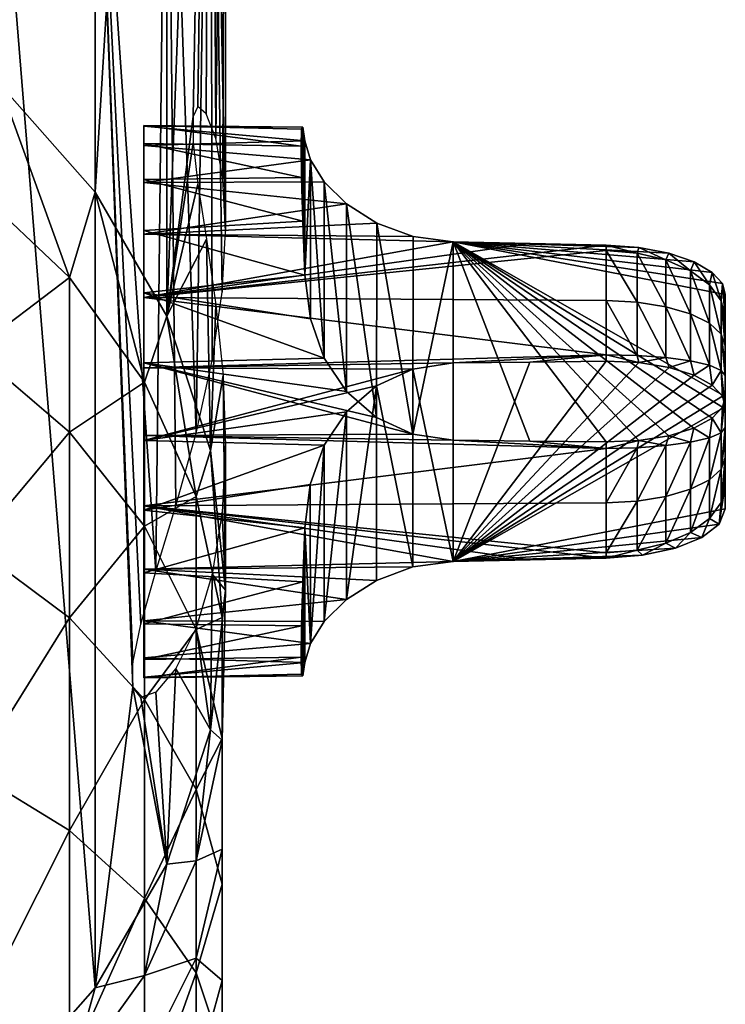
# Model space of a CAD drawing. Header units: millimetres. Extents: x -26 to 42, y -375 to 149.
# Tile 9 of 11: x 19 to 42, y 68 to 101. Entities that reach past the tile are written whole.
import ezdxf

# ---------------------------------------------------------------- set-up
doc = ezdxf.new("R2010")
doc.units = ezdxf.units.MM
doc.header["$LTSCALE"] = 13.670324
for name, color, linetype in [('11', 7, 'CONTINUOUS'), ('30', 7, 'CONTINUOUS'), ('31', 7, 'CONTINUOUS'), ('32', 7, 'CONTINUOUS'), ('33', 7, 'CONTINUOUS'), ('34', 7, 'CONTINUOUS'), ('35', 7, 'CONTINUOUS'), ('36', 7, 'CONTINUOUS'), ('37', 7, 'CONTINUOUS'), ('38', 7, 'CONTINUOUS'), ('39', 7, 'CONTINUOUS'), ('40', 7, 'CONTINUOUS'), ('41', 7, 'CONTINUOUS'), ('8', 7, 'CONTINUOUS')]:
    doc.layers.add(name, color=color, linetype=linetype)

msp = doc.modelspace()

# ---------------------------------------------------------------- linework, layer by layer
at = {"layer": '11', "linetype": 'CONTINUOUS'}
for points in [[(21.202, 137.489, 128.349), (18.031, 98.442, 21.388), (18.031, 141.072, 126.902), (21.202, 137.489, 128.349)], [(21.202, 94.859, 22.836), (18.031, 98.442, 21.388), (21.202, 137.489, 128.349), (21.202, 94.859, 22.836)], [(23.559, 133.401, 130.001), (21.202, 94.859, 22.836), (21.202, 137.489, 128.349), (23.559, 133.401, 130.001)], [(23.559, 90.771, 24.487), (21.202, 94.859, 22.836), (23.559, 133.401, 130.001), (23.559, 90.771, 24.487)], [(25.01, 128.966, 131.793), (23.559, 90.771, 24.487), (23.559, 133.401, 130.001), (25.01, 128.966, 131.793)], [(23.559, 90.771, 24.487), (25.01, 128.966, 131.793), (24.43, 97.356, 47.322), (23.559, 90.771, 24.487)], [(24.43, 97.356, 47.322), (25.01, 128.966, 131.793), (24.589, 97.691, 49.627), (24.43, 97.356, 47.322)], [(24.589, 97.691, 49.627), (25.01, 128.966, 131.793), (24.867, 97.451, 51.996), (24.589, 97.691, 49.627)], [(24.867, 97.451, 51.996), (25.01, 128.966, 131.793), (25.178, 96.631, 54.258), (24.867, 97.451, 51.996)], [(25.01, 128.966, 131.793), (25.5, 124.354, 133.656), (25.178, 96.631, 54.258), (25.01, 128.966, 131.793)], [(25.5, 124.354, 133.656), (25.01, 119.741, 135.52), (25.5, 93.577, 57.793), (25.5, 124.354, 133.656)], [(25.178, 96.631, 54.258), (25.5, 124.354, 133.656), (25.416, 95.301, 56.229), (25.178, 96.631, 54.258)], [(25.416, 95.301, 56.229), (25.5, 124.354, 133.656), (25.5, 93.577, 57.793), (25.416, 95.301, 56.229)], [(25.01, 119.741, 135.52), (23.559, 115.306, 137.312), (24.53, 86.904, 59.565), (25.01, 119.741, 135.52)], [(25.059, 89.305, 59.509), (25.01, 119.741, 135.52), (24.53, 86.904, 59.565), (25.059, 89.305, 59.509)], [(25.5, 93.577, 57.793), (25.01, 119.741, 135.52), (25.387, 91.561, 58.897), (25.5, 93.577, 57.793)], [(25.387, 91.561, 58.897), (25.01, 119.741, 135.52), (25.059, 89.305, 59.509), (25.387, 91.561, 58.897)], [(23.559, 115.306, 137.312), (21.202, 111.218, 138.963), (23.204, 82.337, 57.894), (23.559, 115.306, 137.312)], [(23.865, 84.506, 59.015), (23.559, 115.306, 137.312), (23.204, 82.337, 57.894), (23.865, 84.506, 59.015)], [(24.53, 86.904, 59.565), (23.559, 115.306, 137.312), (23.865, 84.506, 59.015), (24.53, 86.904, 59.565)], [(18.031, 107.635, 140.411), (21.202, 68.588, 33.45), (21.202, 111.218, 138.963), (18.031, 107.635, 140.411)], [(21.202, 111.218, 138.963), (21.202, 68.588, 33.45), (22.439, 78.515, 52.541), (21.202, 111.218, 138.963)], [(23.204, 82.337, 57.894), (21.202, 111.218, 138.963), (22.701, 80.593, 56.353), (23.204, 82.337, 57.894)], [(22.701, 80.593, 56.353), (21.202, 111.218, 138.963), (22.439, 79.324, 54.544), (22.701, 80.593, 56.353)], [(22.439, 79.324, 54.544), (21.202, 111.218, 138.963), (22.439, 78.515, 52.541), (22.439, 79.324, 54.544)], [(18.031, 65.005, 34.897), (21.202, 68.588, 33.45), (18.031, 107.635, 140.411), (18.031, 65.005, 34.897)], [(24.431, 96.492, 45.19), (23.559, 90.771, 24.487), (24.43, 97.356, 47.322), (24.431, 96.492, 45.19)], [(24.591, 95.127, 43.303), (23.559, 90.771, 24.487), (24.431, 96.492, 45.19), (24.591, 95.127, 43.303)], [(24.87, 93.305, 41.769), (23.559, 90.771, 24.487), (24.591, 95.127, 43.303), (24.87, 93.305, 41.769)], [(25.01, 86.336, 26.279), (23.559, 90.771, 24.487), (24.87, 93.305, 41.769), (25.01, 86.336, 26.279)], [(25.181, 91.14, 40.716), (25.01, 86.336, 26.279), (24.87, 93.305, 41.769), (25.181, 91.14, 40.716)], [(25.418, 88.813, 40.228), (25.01, 86.336, 26.279), (25.181, 91.14, 40.716), (25.418, 88.813, 40.228)], [(25.5, 81.723, 28.143), (25.01, 86.336, 26.279), (25.418, 88.813, 40.228), (25.5, 81.723, 28.143)], [(25.5, 86.489, 40.307), (25.5, 81.723, 28.143), (25.418, 88.813, 40.228), (25.5, 86.489, 40.307)], [(25.387, 84.294, 40.909), (25.5, 81.723, 28.143), (25.5, 86.489, 40.307), (25.387, 84.294, 40.909)], [(25.5, 81.723, 28.143), (25.387, 84.294, 40.909), (25.06, 82.247, 42.036), (25.5, 81.723, 28.143)], [(24.53, 80.48, 43.664), (25.01, 77.111, 30.006), (25.06, 82.247, 42.036), (24.53, 80.48, 43.664)], [(25.01, 77.111, 30.006), (25.5, 81.723, 28.143), (25.06, 82.247, 42.036), (25.01, 77.111, 30.006)], [(23.865, 79.137, 45.724), (25.01, 77.111, 30.006), (24.53, 80.48, 43.664), (23.865, 79.137, 45.724)], [(23.204, 78.356, 48.036), (23.559, 72.675, 31.798), (23.865, 79.137, 45.724), (23.204, 78.356, 48.036)], [(23.559, 72.675, 31.798), (25.01, 77.111, 30.006), (23.865, 79.137, 45.724), (23.559, 72.675, 31.798)], [(21.202, 68.588, 33.45), (23.559, 72.675, 31.798), (22.439, 78.515, 52.541), (21.202, 68.588, 33.45)], [(22.439, 78.515, 52.541), (23.559, 72.675, 31.798), (22.701, 78.171, 50.359), (22.439, 78.515, 52.541)], [(22.701, 78.171, 50.359), (23.559, 72.675, 31.798), (23.204, 78.356, 48.036), (22.701, 78.171, 50.359)]]:
    msp.add_3dface(points, dxfattribs=at)
at = {"layer": '30', "linetype": 'CONTINUOUS'}
for points in [[(28.013, 96.942, 48.559), (28, 96.379, 46.489), (22.8, 97.063, 48.777), (28.013, 96.942, 48.559)], [(22.8, 97.063, 48.777), (28, 96.379, 46.489), (22.8, 96.463, 46.455), (22.8, 97.063, 48.777)], [(28.052, 97.004, 50.703), (28.013, 96.942, 48.559), (22.8, 97.063, 48.777), (28.052, 97.004, 50.703)], [(22.8, 97.042, 51.175), (28.052, 97.004, 50.703), (22.8, 97.063, 48.777), (22.8, 97.042, 51.175)], [(28.115, 96.559, 52.811), (28.052, 97.004, 50.703), (22.8, 97.042, 51.175), (28.115, 96.559, 52.811)], [(22.8, 96.401, 53.485), (28.115, 96.559, 52.811), (22.8, 97.042, 51.175), (22.8, 96.401, 53.485)], [(28.304, 95.925, 54.243), (28.115, 96.559, 52.811), (22.8, 96.401, 53.485), (28.304, 95.925, 54.243)], [(22.8, 95.184, 55.551), (28.304, 95.925, 54.243), (22.8, 96.401, 53.485), (22.8, 95.184, 55.551)], [(28.761, 95.205, 55.354), (28.304, 95.925, 54.243), (22.8, 95.184, 55.551), (28.761, 95.205, 55.354)], [(29.495, 94.478, 56.187), (28.761, 95.205, 55.354), (22.8, 95.184, 55.551), (29.495, 94.478, 56.187)], [(22.8, 93.474, 57.232), (29.495, 94.478, 56.187), (22.8, 95.184, 55.551), (22.8, 93.474, 57.232)], [(30.491, 93.843, 56.764), (29.495, 94.478, 56.187), (22.8, 93.474, 57.232), (30.491, 93.843, 56.764)], [(31.696, 93.399, 57.096), (30.491, 93.843, 56.764), (22.8, 93.474, 57.232), (31.696, 93.399, 57.096)], [(33.021, 93.221, 57.197), (31.696, 93.399, 57.096), (22.8, 93.474, 57.232), (33.021, 93.221, 57.197)], [(22.8, 91.387, 58.413), (33.021, 93.221, 57.197), (22.8, 93.474, 57.232), (22.8, 91.387, 58.413)], [(35.555, 93.167, 57.182), (33.021, 93.221, 57.197), (22.8, 91.387, 58.413), (35.555, 93.167, 57.182)], [(38.07, 93.114, 57.166), (35.555, 93.167, 57.182), (22.8, 91.387, 58.413), (38.07, 93.114, 57.166)], [(38.07, 92.935, 57.29), (38.07, 93.114, 57.166), (22.8, 91.387, 58.413), (38.07, 92.935, 57.29)], [(38.07, 91.288, 58.166), (38.07, 92.935, 57.29), (22.8, 91.387, 58.413), (38.07, 91.288, 58.166)], [(38.07, 89.495, 58.68), (38.07, 91.288, 58.166), (22.8, 91.387, 58.413), (38.07, 89.495, 58.68)], [(22.8, 89.064, 59.014), (38.07, 89.495, 58.68), (22.8, 91.387, 58.413), (22.8, 89.064, 59.014)], [(33.021, 89.222, 58.813), (38.07, 89.495, 58.68), (22.8, 89.064, 59.014), (33.021, 89.222, 58.813)], [(33.021, 89.222, 58.813), (35.548, 89.25, 58.764), (38.07, 89.495, 58.68), (33.021, 89.222, 58.813)], [(38.07, 89.278, 58.716), (38.07, 89.495, 58.68), (35.548, 89.25, 58.764), (38.07, 89.278, 58.716)], [(31.69, 89.022, 58.864), (33.021, 89.222, 58.813), (22.8, 89.064, 59.014), (31.69, 89.022, 58.864)], [(22.8, 86.666, 58.993), (31.69, 89.022, 58.864), (22.8, 89.064, 59.014), (22.8, 86.666, 58.993)], [(30.484, 88.469, 58.934), (31.69, 89.022, 58.864), (22.8, 86.666, 58.993), (30.484, 88.469, 58.934)], [(29.491, 87.611, 58.96), (30.484, 88.469, 58.934), (22.8, 86.666, 58.993), (29.491, 87.611, 58.96)], [(28.756, 86.505, 58.863), (29.491, 87.611, 58.96), (22.8, 86.666, 58.993), (28.756, 86.505, 58.863)], [(22.8, 84.356, 58.352), (28.756, 86.505, 58.863), (22.8, 86.666, 58.993), (22.8, 84.356, 58.352)], [(28.3, 85.205, 58.561), (28.756, 86.505, 58.863), (22.8, 84.356, 58.352), (28.3, 85.205, 58.561)], [(28.115, 83.774, 57.977), (28.3, 85.205, 58.561), (22.8, 84.356, 58.352), (28.115, 83.774, 57.977)], [(22.8, 82.29, 57.135), (28.115, 83.774, 57.977), (22.8, 84.356, 58.352), (22.8, 82.29, 57.135)], [(28.052, 81.99, 56.769), (28.115, 83.774, 57.977), (22.8, 82.29, 57.135), (28.052, 81.99, 56.769)], [(22.8, 80.609, 55.425), (28.052, 81.99, 56.769), (22.8, 82.29, 57.135), (22.8, 80.609, 55.425)], [(28.013, 80.545, 55.184), (28.052, 81.99, 56.769), (22.8, 80.609, 55.425), (28.013, 80.545, 55.184)], [(22.8, 79.428, 53.337), (28.013, 80.545, 55.184), (22.8, 80.609, 55.425), (22.8, 79.428, 53.337)], [(28, 79.512, 53.303), (28.013, 80.545, 55.184), (22.8, 79.428, 53.337), (28, 79.512, 53.303)]]:
    msp.add_3dface(points, dxfattribs=at)
at = {"layer": '31', "linetype": 'CONTINUOUS'}
for points in [[(42, 90.695, 53.976), (42, 87.775, 54.813), (42, 91.484, 53.315), (42, 90.695, 53.976)], [(42, 91.484, 53.315), (42, 87.775, 54.813), (42, 84.407, 46.477), (42, 91.484, 53.315)], [(42, 88.115, 44.978), (42, 91.484, 53.315), (42, 84.407, 46.477), (42, 88.115, 44.978)], [(42, 88.805, 54.741), (42, 87.775, 54.813), (42, 90.695, 53.976), (42, 88.805, 54.741)], [(42, 90.41, 54.155), (42, 88.805, 54.741), (42, 90.695, 53.976), (42, 90.41, 54.155)], [(42, 89.79, 54.457), (42, 88.805, 54.741), (42, 90.41, 54.155), (42, 89.79, 54.457)], [(42, 89.14, 54.669), (42, 88.805, 54.741), (42, 89.79, 54.457), (42, 89.14, 54.669)], [(42, 87.086, 45.051), (42, 88.115, 44.978), (42, 85.195, 45.815), (42, 87.086, 45.051)], [(42, 85.195, 45.815), (42, 88.115, 44.978), (42, 84.407, 46.477), (42, 85.195, 45.815)], [(42, 86.751, 45.123), (42, 87.086, 45.051), (42, 86.101, 45.335), (42, 86.751, 45.123)], [(42, 86.101, 45.335), (42, 87.086, 45.051), (42, 85.48, 45.637), (42, 86.101, 45.335)], [(42, 85.48, 45.637), (42, 87.086, 45.051), (42, 85.195, 45.815), (42, 85.48, 45.637)]]:
    msp.add_3dface(points, dxfattribs=at)
at = {"layer": '32', "linetype": 'CONTINUOUS'}
for points in [[(22.8, 96.463, 46.455), (28, 96.379, 46.489), (28.013, 95.346, 44.608), (22.8, 96.463, 46.455)], [(22.8, 96.463, 46.455), (28.013, 95.346, 44.608), (22.8, 95.282, 44.367), (22.8, 96.463, 46.455)], [(28.013, 95.346, 44.608), (28.052, 93.901, 43.022), (22.8, 95.282, 44.367), (28.013, 95.346, 44.608)], [(22.8, 95.282, 44.367), (28.052, 93.901, 43.022), (22.8, 93.601, 42.657), (22.8, 95.282, 44.367)], [(28.052, 93.901, 43.022), (28.115, 92.116, 41.815), (22.8, 93.601, 42.657), (28.052, 93.901, 43.022)], [(22.8, 93.601, 42.657), (28.115, 92.116, 41.815), (22.8, 91.535, 41.44), (22.8, 93.601, 42.657)], [(28.115, 92.116, 41.815), (28.302, 90.678, 41.229), (22.8, 91.535, 41.44), (28.115, 92.116, 41.815)], [(28.302, 90.678, 41.229), (28.757, 89.385, 40.929), (22.8, 91.535, 41.44), (28.302, 90.678, 41.229)], [(22.8, 91.535, 41.44), (28.757, 89.385, 40.929), (22.8, 89.224, 40.799), (22.8, 91.535, 41.44)], [(28.757, 89.385, 40.929), (29.492, 88.277, 40.833), (22.8, 89.224, 40.799), (28.757, 89.385, 40.929)], [(30.489, 87.418, 40.857), (31.69, 86.869, 40.927), (22.8, 89.224, 40.799), (30.489, 87.418, 40.857)], [(22.8, 89.224, 40.799), (31.69, 86.869, 40.927), (22.8, 86.826, 40.778), (22.8, 89.224, 40.799)], [(29.492, 88.277, 40.833), (30.489, 87.418, 40.857), (22.8, 89.224, 40.799), (29.492, 88.277, 40.833)], [(31.69, 86.869, 40.927), (33.021, 86.669, 40.979), (22.8, 86.826, 40.778), (31.69, 86.869, 40.927)], [(22.8, 86.826, 40.778), (33.021, 86.669, 40.979), (38.07, 86.395, 41.112), (22.8, 86.826, 40.778)], [(22.8, 84.504, 41.378), (22.8, 86.826, 40.778), (38.07, 86.395, 41.112), (22.8, 84.504, 41.378)], [(33.021, 86.669, 40.979), (35.548, 86.641, 41.027), (38.07, 86.395, 41.112), (33.021, 86.669, 40.979)], [(38.07, 86.613, 41.076), (38.07, 86.395, 41.112), (35.548, 86.641, 41.027), (38.07, 86.613, 41.076)], [(38.07, 84.602, 41.626), (22.8, 84.504, 41.378), (38.07, 86.395, 41.112), (38.07, 84.602, 41.626)], [(38.07, 82.955, 42.502), (22.8, 84.504, 41.378), (38.07, 84.602, 41.626), (38.07, 82.955, 42.502)], [(22.8, 82.416, 42.56), (22.8, 84.504, 41.378), (33.021, 82.669, 42.595), (22.8, 82.416, 42.56)], [(33.021, 82.669, 42.595), (22.8, 84.504, 41.378), (35.555, 82.723, 42.61), (33.021, 82.669, 42.595)], [(35.555, 82.723, 42.61), (22.8, 84.504, 41.378), (38.07, 82.777, 42.626), (35.555, 82.723, 42.61)], [(38.07, 82.777, 42.626), (22.8, 84.504, 41.378), (38.07, 82.955, 42.502), (38.07, 82.777, 42.626)], [(31.69, 82.49, 42.697), (22.8, 82.416, 42.56), (33.021, 82.669, 42.595), (31.69, 82.49, 42.697)], [(30.485, 82.044, 43.03), (22.8, 82.416, 42.56), (31.69, 82.49, 42.697), (30.485, 82.044, 43.03)], [(22.8, 80.706, 44.24), (22.8, 82.416, 42.56), (29.496, 81.413, 43.604), (22.8, 80.706, 44.24)], [(29.496, 81.413, 43.604), (22.8, 82.416, 42.56), (30.485, 82.044, 43.03), (29.496, 81.413, 43.604)], [(28.762, 80.688, 44.437), (22.8, 80.706, 44.24), (29.496, 81.413, 43.604), (28.762, 80.688, 44.437)], [(22.8, 79.489, 46.307), (22.8, 80.706, 44.24), (28.302, 79.961, 45.556), (22.8, 79.489, 46.307)], [(28.302, 79.961, 45.556), (22.8, 80.706, 44.24), (28.762, 80.688, 44.437), (28.302, 79.961, 45.556)], [(28.115, 79.332, 46.98), (22.8, 79.489, 46.307), (28.302, 79.961, 45.556), (28.115, 79.332, 46.98)], [(28, 79.512, 53.303), (22.8, 79.428, 53.337), (22.8, 78.827, 51.015), (28, 79.512, 53.303)], [(28, 79.512, 53.303), (22.8, 78.827, 51.015), (28.013, 78.949, 51.233), (28, 79.512, 53.303)], [(22.8, 78.848, 48.617), (22.8, 79.489, 46.307), (28.115, 79.332, 46.98), (22.8, 78.848, 48.617)], [(28.052, 78.886, 49.089), (22.8, 78.848, 48.617), (28.115, 79.332, 46.98), (28.052, 78.886, 49.089)], [(28.013, 78.949, 51.233), (22.8, 78.827, 51.015), (28.052, 78.886, 49.089), (28.013, 78.949, 51.233)], [(22.8, 78.827, 51.015), (22.8, 78.848, 48.617), (28.052, 78.886, 49.089), (22.8, 78.827, 51.015)]]:
    msp.add_3dface(points, dxfattribs=at)
at = {"layer": '33', "linetype": 'CONTINUOUS'}
for points in [[(28, 96.379, 46.489), (28.013, 96.942, 48.559), (28.115, 92.116, 41.815), (28, 96.379, 46.489)], [(28.013, 96.942, 48.559), (28.052, 97.004, 50.703), (28.115, 92.116, 41.815), (28.013, 96.942, 48.559)], [(28.052, 97.004, 50.703), (28.115, 96.559, 52.811), (28.115, 92.116, 41.815), (28.052, 97.004, 50.703)], [(28, 96.379, 46.489), (28.115, 92.116, 41.815), (28.013, 95.346, 44.608), (28, 96.379, 46.489)], [(28.115, 92.116, 41.815), (28.052, 93.901, 43.022), (28.013, 95.346, 44.608), (28.115, 92.116, 41.815)]]:
    msp.add_3dface(points, dxfattribs=at)
at = {"layer": '34', "linetype": 'CONTINUOUS'}
for points in [[(28.115, 96.559, 52.811), (28.304, 95.925, 54.243), (28.115, 92.116, 41.815), (28.115, 96.559, 52.811)], [(28.304, 95.925, 54.243), (28.302, 90.678, 41.229), (28.115, 92.116, 41.815), (28.304, 95.925, 54.243)], [(28.304, 95.925, 54.243), (28.757, 89.385, 40.929), (28.302, 90.678, 41.229), (28.304, 95.925, 54.243)], [(28.304, 95.925, 54.243), (28.761, 95.205, 55.354), (28.757, 89.385, 40.929), (28.304, 95.925, 54.243)], [(28.761, 95.205, 55.354), (29.492, 88.277, 40.833), (28.757, 89.385, 40.929), (28.761, 95.205, 55.354)], [(28.761, 95.205, 55.354), (29.495, 94.478, 56.187), (29.492, 88.277, 40.833), (28.761, 95.205, 55.354)], [(29.495, 94.478, 56.187), (30.489, 87.418, 40.857), (29.492, 88.277, 40.833), (29.495, 94.478, 56.187)], [(29.495, 94.478, 56.187), (30.491, 93.843, 56.764), (30.489, 87.418, 40.857), (29.495, 94.478, 56.187)], [(30.491, 93.843, 56.764), (31.69, 86.869, 40.927), (30.489, 87.418, 40.857), (30.491, 93.843, 56.764)], [(30.491, 93.843, 56.764), (31.696, 93.399, 57.096), (31.69, 86.869, 40.927), (30.491, 93.843, 56.764)], [(31.696, 93.399, 57.096), (33.021, 93.221, 57.197), (31.69, 86.869, 40.927), (31.696, 93.399, 57.096)], [(33.021, 93.221, 57.197), (33.021, 86.669, 40.979), (31.69, 86.869, 40.927), (33.021, 93.221, 57.197)]]:
    msp.add_3dface(points, dxfattribs=at)
at = {"layer": '35', "linetype": 'CONTINUOUS'}
for points in [[(33.021, 93.221, 57.197), (35.555, 93.167, 57.182), (39.142, 93.034, 57.019), (33.021, 93.221, 57.197)], [(33.021, 93.221, 57.197), (42, 91.484, 53.315), (42, 88.115, 44.978), (33.021, 93.221, 57.197)], [(42, 91.484, 53.315), (33.021, 93.221, 57.197), (41.904, 91.842, 54.198), (42, 91.484, 53.315)], [(33.021, 93.221, 57.197), (42, 88.115, 44.978), (41.903, 87.759, 44.091), (33.021, 93.221, 57.197)], [(33.021, 93.221, 57.197), (38.07, 86.613, 41.076), (35.548, 86.641, 41.027), (33.021, 93.221, 57.197)], [(38.07, 86.613, 41.076), (33.021, 93.221, 57.197), (39.142, 86.658, 41.237), (38.07, 86.613, 41.076)], [(33.021, 93.221, 57.197), (35.548, 86.641, 41.027), (33.021, 86.669, 40.979), (33.021, 93.221, 57.197)], [(39.142, 86.658, 41.237), (33.021, 93.221, 57.197), (40.134, 86.815, 41.672), (39.142, 86.658, 41.237)], [(40.134, 86.815, 41.672), (33.021, 93.221, 57.197), (40.966, 87.071, 42.346), (40.134, 86.815, 41.672)], [(40.966, 87.071, 42.346), (33.021, 93.221, 57.197), (41.565, 87.399, 43.184), (40.966, 87.071, 42.346)], [(41.565, 87.399, 43.184), (33.021, 93.221, 57.197), (41.903, 87.759, 44.091), (41.565, 87.399, 43.184)], [(41.904, 91.842, 54.198), (33.021, 93.221, 57.197), (41.566, 92.213, 55.1), (41.904, 91.842, 54.198)], [(41.566, 92.213, 55.1), (33.021, 93.221, 57.197), (40.97, 92.56, 55.93), (41.566, 92.213, 55.1)], [(40.97, 92.56, 55.93), (33.021, 93.221, 57.197), (40.139, 92.844, 56.594), (40.97, 92.56, 55.93)], [(40.139, 92.844, 56.594), (33.021, 93.221, 57.197), (39.142, 93.034, 57.019), (40.139, 92.844, 56.594)], [(38.07, 93.114, 57.166), (39.142, 93.034, 57.019), (35.555, 93.167, 57.182), (38.07, 93.114, 57.166)]]:
    msp.add_3dface(points, dxfattribs=at)
at = {"layer": '36', "linetype": 'CONTINUOUS'}
for points in [[(38.07, 89.278, 58.716), (35.548, 89.25, 58.764), (33.021, 82.669, 42.595), (38.07, 89.278, 58.716)], [(38.07, 89.278, 58.716), (33.021, 82.669, 42.595), (39.144, 89.233, 58.555), (38.07, 89.278, 58.716)], [(35.548, 89.25, 58.764), (33.021, 89.222, 58.813), (33.021, 82.669, 42.595), (35.548, 89.25, 58.764)], [(39.144, 89.233, 58.555), (33.021, 82.669, 42.595), (40.142, 89.074, 58.115), (39.144, 89.233, 58.555)], [(40.142, 89.074, 58.115), (33.021, 82.669, 42.595), (40.973, 88.816, 57.439), (40.142, 89.074, 58.115)], [(40.973, 88.816, 57.439), (33.021, 82.669, 42.595), (41.568, 88.489, 56.601), (40.973, 88.816, 57.439)], [(41.568, 88.489, 56.601), (33.021, 82.669, 42.595), (41.904, 88.13, 55.696), (41.568, 88.489, 56.601)], [(33.021, 82.669, 42.595), (42, 87.775, 54.813), (41.904, 88.13, 55.696), (33.021, 82.669, 42.595)], [(42, 84.407, 46.477), (42, 87.775, 54.813), (33.021, 82.669, 42.595), (42, 84.407, 46.477)], [(42, 84.407, 46.477), (33.021, 82.669, 42.595), (41.797, 83.898, 45.227), (42, 84.407, 46.477)], [(41.797, 83.898, 45.227), (33.021, 82.669, 42.595), (41.228, 83.457, 44.161), (41.797, 83.898, 45.227)], [(41.228, 83.457, 44.161), (33.021, 82.669, 42.595), (40.359, 83.107, 43.336), (41.228, 83.457, 44.161)], [(40.359, 83.107, 43.336), (33.021, 82.669, 42.595), (39.271, 82.874, 42.81), (40.359, 83.107, 43.336)], [(33.021, 82.669, 42.595), (35.555, 82.723, 42.61), (39.271, 82.874, 42.81), (33.021, 82.669, 42.595)], [(38.07, 82.777, 42.626), (39.271, 82.874, 42.81), (35.555, 82.723, 42.61), (38.07, 82.777, 42.626)]]:
    msp.add_3dface(points, dxfattribs=at)
at = {"layer": '37', "linetype": 'CONTINUOUS'}
for points in [[(33.021, 89.222, 58.813), (31.69, 89.022, 58.864), (33.021, 82.669, 42.595), (33.021, 89.222, 58.813)], [(31.69, 89.022, 58.864), (30.484, 88.469, 58.934), (31.69, 82.49, 42.697), (31.69, 89.022, 58.864)], [(31.69, 89.022, 58.864), (31.69, 82.49, 42.697), (33.021, 82.669, 42.595), (31.69, 89.022, 58.864)], [(30.484, 88.469, 58.934), (29.491, 87.611, 58.96), (29.496, 81.413, 43.604), (30.484, 88.469, 58.934)], [(30.484, 88.469, 58.934), (29.496, 81.413, 43.604), (30.485, 82.044, 43.03), (30.484, 88.469, 58.934)], [(30.484, 88.469, 58.934), (30.485, 82.044, 43.03), (31.69, 82.49, 42.697), (30.484, 88.469, 58.934)], [(29.491, 87.611, 58.96), (28.756, 86.505, 58.863), (28.762, 80.688, 44.437), (29.491, 87.611, 58.96)], [(29.491, 87.611, 58.96), (28.762, 80.688, 44.437), (29.496, 81.413, 43.604), (29.491, 87.611, 58.96)], [(28.756, 86.505, 58.863), (28.3, 85.205, 58.561), (28.302, 79.961, 45.556), (28.756, 86.505, 58.863)], [(28.756, 86.505, 58.863), (28.302, 79.961, 45.556), (28.762, 80.688, 44.437), (28.756, 86.505, 58.863)], [(28.3, 85.205, 58.561), (28.115, 83.774, 57.977), (28.302, 79.961, 45.556), (28.3, 85.205, 58.561)], [(28.115, 83.774, 57.977), (28.115, 79.332, 46.98), (28.302, 79.961, 45.556), (28.115, 83.774, 57.977)]]:
    msp.add_3dface(points, dxfattribs=at)
at = {"layer": '38', "linetype": 'CONTINUOUS'}
for points in [[(28.115, 83.774, 57.977), (28.013, 80.545, 55.184), (28, 79.512, 53.303), (28.115, 83.774, 57.977)], [(28.115, 83.774, 57.977), (28, 79.512, 53.303), (28.013, 78.949, 51.233), (28.115, 83.774, 57.977)], [(28.115, 83.774, 57.977), (28.052, 81.99, 56.769), (28.013, 80.545, 55.184), (28.115, 83.774, 57.977)], [(28.115, 83.774, 57.977), (28.013, 78.949, 51.233), (28.052, 78.886, 49.089), (28.115, 83.774, 57.977)], [(28.115, 83.774, 57.977), (28.052, 78.886, 49.089), (28.115, 79.332, 46.98), (28.115, 83.774, 57.977)]]:
    msp.add_3dface(points, dxfattribs=at)
at = {"layer": '39', "linetype": 'CONTINUOUS'}
for points in [[(38.07, 93.114, 57.166), (38.07, 92.935, 57.29), (39.091, 92.851, 57.164), (38.07, 93.114, 57.166)], [(39.142, 93.034, 57.019), (38.07, 93.114, 57.166), (39.091, 92.851, 57.164), (39.142, 93.034, 57.019)], [(39.142, 93.034, 57.019), (39.091, 92.851, 57.164), (40.04, 92.623, 56.826), (39.142, 93.034, 57.019)], [(40.139, 92.844, 56.594), (39.142, 93.034, 57.019), (40.04, 92.623, 56.826), (40.139, 92.844, 56.594)], [(38.07, 92.935, 57.29), (38.07, 91.288, 58.166), (39.091, 91.232, 58.025), (38.07, 92.935, 57.29)], [(38.07, 92.935, 57.29), (39.091, 91.232, 58.025), (39.091, 92.851, 57.164), (38.07, 92.935, 57.29)], [(39.091, 91.232, 58.025), (40.04, 91.079, 57.648), (39.091, 92.851, 57.164), (39.091, 91.232, 58.025)], [(39.091, 92.851, 57.164), (40.04, 91.079, 57.648), (40.04, 92.623, 56.826), (39.091, 92.851, 57.164)], [(40.139, 92.844, 56.594), (40.04, 92.623, 56.826), (40.853, 92.266, 56.298), (40.139, 92.844, 56.594)], [(40.97, 92.56, 55.93), (40.139, 92.844, 56.594), (40.853, 92.266, 56.298), (40.97, 92.56, 55.93)], [(40.04, 91.079, 57.648), (40.853, 90.84, 57.057), (40.04, 92.623, 56.826), (40.04, 91.079, 57.648)], [(40.04, 92.623, 56.826), (40.853, 90.84, 57.057), (40.853, 92.266, 56.298), (40.04, 92.623, 56.826)], [(40.97, 92.56, 55.93), (40.853, 92.266, 56.298), (41.476, 91.805, 55.616), (40.97, 92.56, 55.93)], [(41.566, 92.213, 55.1), (40.97, 92.56, 55.93), (41.476, 91.805, 55.616), (41.566, 92.213, 55.1)], [(40.853, 90.84, 57.057), (41.476, 90.531, 56.293), (40.853, 92.266, 56.298), (40.853, 90.84, 57.057)], [(40.853, 92.266, 56.298), (41.476, 90.531, 56.293), (41.476, 91.805, 55.616), (40.853, 92.266, 56.298)], [(41.566, 92.213, 55.1), (41.476, 91.805, 55.616), (41.867, 91.271, 54.823), (41.566, 92.213, 55.1)], [(41.904, 91.842, 54.198), (41.566, 92.213, 55.1), (41.867, 91.271, 54.823), (41.904, 91.842, 54.198)], [(41.476, 90.531, 56.293), (41.867, 90.173, 55.407), (41.476, 91.805, 55.616), (41.476, 90.531, 56.293)], [(41.476, 91.805, 55.616), (41.867, 90.173, 55.407), (41.867, 91.271, 54.823), (41.476, 91.805, 55.616)], [(42, 90.695, 53.976), (41.904, 91.842, 54.198), (41.867, 91.271, 54.823), (42, 90.695, 53.976)], [(42, 90.695, 53.976), (42, 91.484, 53.315), (41.904, 91.842, 54.198), (42, 90.695, 53.976)], [(38.07, 91.288, 58.166), (38.07, 89.495, 58.68), (39.091, 89.469, 58.531), (38.07, 91.288, 58.166)], [(38.07, 91.288, 58.166), (39.091, 89.469, 58.531), (39.091, 91.232, 58.025), (38.07, 91.288, 58.166)], [(39.091, 89.469, 58.531), (40.04, 89.398, 58.13), (39.091, 91.232, 58.025), (39.091, 89.469, 58.531)], [(39.091, 91.232, 58.025), (40.04, 89.398, 58.13), (40.04, 91.079, 57.648), (39.091, 91.232, 58.025)], [(40.04, 89.398, 58.13), (40.853, 89.288, 57.503), (40.04, 91.079, 57.648), (40.04, 89.398, 58.13)], [(40.04, 91.079, 57.648), (40.853, 89.288, 57.503), (40.853, 90.84, 57.057), (40.04, 91.079, 57.648)], [(42, 89.79, 54.457), (42, 90.41, 54.155), (41.867, 91.271, 54.823), (42, 89.79, 54.457)], [(41.867, 90.173, 55.407), (42, 89.79, 54.457), (41.867, 91.271, 54.823), (41.867, 90.173, 55.407)], [(42, 90.41, 54.155), (42, 90.695, 53.976), (41.867, 91.271, 54.823), (42, 90.41, 54.155)], [(40.853, 89.288, 57.503), (41.476, 89.144, 56.691), (40.853, 90.84, 57.057), (40.853, 89.288, 57.503)], [(40.853, 90.84, 57.057), (41.476, 89.144, 56.691), (41.476, 90.531, 56.293), (40.853, 90.84, 57.057)], [(41.476, 89.144, 56.691), (41.867, 88.978, 55.75), (41.476, 90.531, 56.293), (41.476, 89.144, 56.691)], [(41.476, 90.531, 56.293), (41.867, 88.978, 55.75), (41.867, 90.173, 55.407), (41.476, 90.531, 56.293)], [(42, 88.805, 54.741), (42, 89.14, 54.669), (41.867, 90.173, 55.407), (42, 88.805, 54.741)], [(41.867, 88.978, 55.75), (42, 88.805, 54.741), (41.867, 90.173, 55.407), (41.867, 88.978, 55.75)], [(42, 89.14, 54.669), (42, 89.79, 54.457), (41.867, 90.173, 55.407), (42, 89.14, 54.669)], [(38.07, 89.495, 58.68), (38.07, 89.278, 58.716), (39.144, 89.233, 58.555), (38.07, 89.495, 58.68)], [(38.07, 89.495, 58.68), (39.144, 89.233, 58.555), (39.091, 89.469, 58.531), (38.07, 89.495, 58.68)], [(39.091, 89.469, 58.531), (39.144, 89.233, 58.555), (40.04, 89.398, 58.13), (39.091, 89.469, 58.531)], [(39.144, 89.233, 58.555), (40.142, 89.074, 58.115), (40.04, 89.398, 58.13), (39.144, 89.233, 58.555)], [(40.04, 89.398, 58.13), (40.142, 89.074, 58.115), (40.853, 89.288, 57.503), (40.04, 89.398, 58.13)], [(40.142, 89.074, 58.115), (40.973, 88.816, 57.439), (40.853, 89.288, 57.503), (40.142, 89.074, 58.115)], [(40.853, 89.288, 57.503), (40.973, 88.816, 57.439), (41.476, 89.144, 56.691), (40.853, 89.288, 57.503)], [(40.973, 88.816, 57.439), (41.568, 88.489, 56.601), (41.476, 89.144, 56.691), (40.973, 88.816, 57.439)], [(41.476, 89.144, 56.691), (41.568, 88.489, 56.601), (41.867, 88.978, 55.75), (41.476, 89.144, 56.691)], [(41.568, 88.489, 56.601), (41.904, 88.13, 55.696), (41.867, 88.978, 55.75), (41.568, 88.489, 56.601)], [(42, 87.775, 54.813), (42, 88.805, 54.741), (41.867, 88.978, 55.75), (42, 87.775, 54.813)], [(41.904, 88.13, 55.696), (42, 87.775, 54.813), (41.867, 88.978, 55.75), (41.904, 88.13, 55.696)]]:
    msp.add_3dface(points, dxfattribs=at)
at = {"layer": '40', "linetype": 'CONTINUOUS'}
for points in [[(42, 88.115, 44.978), (42, 87.086, 45.051), (41.867, 86.912, 44.042), (42, 88.115, 44.978)], [(41.903, 87.759, 44.091), (42, 88.115, 44.978), (41.867, 86.912, 44.042), (41.903, 87.759, 44.091)], [(41.565, 87.399, 43.184), (41.903, 87.759, 44.091), (41.867, 86.912, 44.042), (41.565, 87.399, 43.184)], [(40.966, 87.071, 42.346), (41.565, 87.399, 43.184), (41.476, 86.746, 43.101), (40.966, 87.071, 42.346)], [(41.565, 87.399, 43.184), (41.867, 86.912, 44.042), (41.476, 86.746, 43.101), (41.565, 87.399, 43.184)], [(39.142, 86.658, 41.237), (40.134, 86.815, 41.672), (40.04, 86.492, 41.662), (39.142, 86.658, 41.237)], [(40.134, 86.815, 41.672), (40.853, 86.603, 42.289), (40.04, 86.492, 41.662), (40.134, 86.815, 41.672)], [(40.134, 86.815, 41.672), (40.966, 87.071, 42.346), (40.853, 86.603, 42.289), (40.134, 86.815, 41.672)], [(40.966, 87.071, 42.346), (41.476, 86.746, 43.101), (40.853, 86.603, 42.289), (40.966, 87.071, 42.346)], [(41.867, 85.717, 44.385), (41.476, 85.359, 43.499), (41.867, 86.912, 44.042), (41.867, 85.717, 44.385)], [(41.867, 86.912, 44.042), (41.476, 85.359, 43.499), (41.476, 86.746, 43.101), (41.867, 86.912, 44.042)], [(42, 87.086, 45.051), (42, 86.751, 45.123), (41.867, 85.717, 44.385), (42, 87.086, 45.051)], [(42, 87.086, 45.051), (41.867, 85.717, 44.385), (41.867, 86.912, 44.042), (42, 87.086, 45.051)], [(38.07, 86.395, 41.112), (38.07, 86.613, 41.076), (39.142, 86.658, 41.237), (38.07, 86.395, 41.112)], [(38.07, 86.395, 41.112), (39.142, 86.658, 41.237), (39.091, 86.421, 41.261), (38.07, 86.395, 41.112)], [(39.142, 86.658, 41.237), (40.04, 86.492, 41.662), (39.091, 86.421, 41.261), (39.142, 86.658, 41.237)], [(40.04, 84.811, 42.144), (39.091, 84.659, 41.766), (40.04, 86.492, 41.662), (40.04, 84.811, 42.144)], [(40.04, 86.492, 41.662), (39.091, 84.659, 41.766), (39.091, 86.421, 41.261), (40.04, 86.492, 41.662)], [(40.853, 85.05, 42.735), (40.04, 84.811, 42.144), (40.853, 86.603, 42.289), (40.853, 85.05, 42.735)], [(40.853, 86.603, 42.289), (40.04, 84.811, 42.144), (40.04, 86.492, 41.662), (40.853, 86.603, 42.289)], [(41.476, 85.359, 43.499), (40.853, 85.05, 42.735), (41.476, 86.746, 43.101), (41.476, 85.359, 43.499)], [(41.476, 86.746, 43.101), (40.853, 85.05, 42.735), (40.853, 86.603, 42.289), (41.476, 86.746, 43.101)], [(42, 86.751, 45.123), (42, 86.101, 45.335), (41.867, 85.717, 44.385), (42, 86.751, 45.123)], [(38.07, 84.602, 41.626), (38.07, 86.395, 41.112), (39.091, 86.421, 41.261), (38.07, 84.602, 41.626)], [(39.091, 84.659, 41.766), (38.07, 84.602, 41.626), (39.091, 86.421, 41.261), (39.091, 84.659, 41.766)], [(42, 86.101, 45.335), (42, 85.48, 45.637), (41.867, 84.62, 44.969), (42, 86.101, 45.335)], [(42, 86.101, 45.335), (41.867, 84.62, 44.969), (41.867, 85.717, 44.385), (42, 86.101, 45.335)], [(41.867, 84.62, 44.969), (41.476, 84.085, 44.176), (41.867, 85.717, 44.385), (41.867, 84.62, 44.969)], [(41.867, 85.717, 44.385), (41.476, 84.085, 44.176), (41.476, 85.359, 43.499), (41.867, 85.717, 44.385)], [(41.476, 84.085, 44.176), (40.853, 83.624, 43.493), (41.476, 85.359, 43.499), (41.476, 84.085, 44.176)], [(41.476, 85.359, 43.499), (40.853, 83.624, 43.493), (40.853, 85.05, 42.735), (41.476, 85.359, 43.499)], [(42, 85.195, 45.815), (42, 84.407, 46.477), (41.797, 83.898, 45.227), (42, 85.195, 45.815)], [(42, 85.195, 45.815), (41.797, 83.898, 45.227), (41.867, 84.62, 44.969), (42, 85.195, 45.815)], [(42, 85.48, 45.637), (42, 85.195, 45.815), (41.867, 84.62, 44.969), (42, 85.48, 45.637)], [(40.853, 83.624, 43.493), (40.04, 83.268, 42.965), (40.853, 85.05, 42.735), (40.853, 83.624, 43.493)], [(40.853, 85.05, 42.735), (40.04, 83.268, 42.965), (40.04, 84.811, 42.144), (40.853, 85.05, 42.735)], [(38.07, 82.955, 42.502), (38.07, 84.602, 41.626), (39.091, 84.659, 41.766), (38.07, 82.955, 42.502)], [(39.091, 83.04, 42.628), (38.07, 82.955, 42.502), (39.091, 84.659, 41.766), (39.091, 83.04, 42.628)], [(40.04, 83.268, 42.965), (39.091, 83.04, 42.628), (40.04, 84.811, 42.144), (40.04, 83.268, 42.965)], [(40.04, 84.811, 42.144), (39.091, 83.04, 42.628), (39.091, 84.659, 41.766), (40.04, 84.811, 42.144)], [(41.867, 84.62, 44.969), (41.797, 83.898, 45.227), (41.476, 84.085, 44.176), (41.867, 84.62, 44.969)], [(41.476, 84.085, 44.176), (41.228, 83.457, 44.161), (40.853, 83.624, 43.493), (41.476, 84.085, 44.176)], [(41.797, 83.898, 45.227), (41.228, 83.457, 44.161), (41.476, 84.085, 44.176), (41.797, 83.898, 45.227)], [(40.853, 83.624, 43.493), (40.359, 83.107, 43.336), (40.04, 83.268, 42.965), (40.853, 83.624, 43.493)], [(41.228, 83.457, 44.161), (40.359, 83.107, 43.336), (40.853, 83.624, 43.493), (41.228, 83.457, 44.161)], [(40.04, 83.268, 42.965), (39.271, 82.874, 42.81), (39.091, 83.04, 42.628), (40.04, 83.268, 42.965)], [(40.359, 83.107, 43.336), (39.271, 82.874, 42.81), (40.04, 83.268, 42.965), (40.359, 83.107, 43.336)], [(38.07, 82.777, 42.626), (38.07, 82.955, 42.502), (39.091, 83.04, 42.628), (38.07, 82.777, 42.626)], [(39.271, 82.874, 42.81), (38.07, 82.777, 42.626), (39.091, 83.04, 42.628), (39.271, 82.874, 42.81)]]:
    msp.add_3dface(points, dxfattribs=at)
at = {"layer": '41', "linetype": 'CONTINUOUS'}
for points in [[(22.8, 97.042, 51.175), (22.8, 97.063, 48.777), (22.8, 96.69, 51.125), (22.8, 97.042, 51.175)], [(22.8, 97.063, 48.777), (22.8, 96.463, 46.455), (22.8, 96.711, 48.82), (22.8, 97.063, 48.777)], [(22.8, 96.69, 51.125), (22.8, 97.063, 48.777), (22.8, 96.711, 48.82), (22.8, 96.69, 51.125)], [(22.8, 96.401, 53.485), (22.8, 97.042, 51.175), (22.8, 96.074, 53.347), (22.8, 96.401, 53.485)], [(22.8, 96.074, 53.347), (22.8, 97.042, 51.175), (22.8, 96.69, 51.125), (22.8, 96.074, 53.347)], [(22.8, 96.711, 48.82), (22.8, 96.463, 46.455), (22.8, 96.133, 46.588), (22.8, 96.711, 48.82)], [(22.8, 96.463, 46.455), (22.8, 95.282, 44.367), (22.8, 96.133, 46.588), (22.8, 96.463, 46.455)], [(22.8, 95.184, 55.551), (22.8, 96.401, 53.485), (22.8, 94.904, 55.333), (22.8, 95.184, 55.551)], [(22.8, 94.904, 55.333), (22.8, 96.401, 53.485), (22.8, 96.074, 53.347), (22.8, 94.904, 55.333)], [(22.8, 96.133, 46.588), (22.8, 95.282, 44.367), (22.8, 94.998, 44.581), (22.8, 96.133, 46.588)], [(22.8, 95.282, 44.367), (22.8, 93.601, 42.657), (22.8, 93.383, 42.937), (22.8, 95.282, 44.367)], [(22.8, 94.998, 44.581), (22.8, 95.282, 44.367), (22.8, 93.383, 42.937), (22.8, 94.998, 44.581)], [(22.8, 93.474, 57.232), (22.8, 95.184, 55.551), (22.8, 93.26, 56.948), (22.8, 93.474, 57.232)], [(22.8, 93.26, 56.948), (22.8, 95.184, 55.551), (22.8, 94.904, 55.333), (22.8, 93.26, 56.948)], [(22.8, 93.601, 42.657), (22.8, 91.535, 41.44), (22.8, 91.396, 41.767), (22.8, 93.601, 42.657)], [(22.8, 93.383, 42.937), (22.8, 93.601, 42.657), (22.8, 91.396, 41.767), (22.8, 93.383, 42.937)], [(22.8, 89.064, 59.014), (22.8, 91.387, 58.413), (22.8, 93.474, 57.232), (22.8, 89.064, 59.014)], [(22.8, 89.064, 59.014), (22.8, 93.474, 57.232), (22.8, 91.253, 58.084), (22.8, 89.064, 59.014)], [(22.8, 91.253, 58.084), (22.8, 93.474, 57.232), (22.8, 93.26, 56.948), (22.8, 91.253, 58.084)], [(22.8, 91.535, 41.44), (22.8, 89.224, 40.799), (22.8, 89.174, 41.151), (22.8, 91.535, 41.44)], [(22.8, 91.396, 41.767), (22.8, 91.535, 41.44), (22.8, 89.174, 41.151), (22.8, 91.396, 41.767)], [(22.8, 89.021, 58.661), (22.8, 89.064, 59.014), (22.8, 91.253, 58.084), (22.8, 89.021, 58.661)], [(22.8, 89.224, 40.799), (22.8, 86.826, 40.778), (22.8, 86.869, 41.131), (22.8, 89.224, 40.799)], [(22.8, 89.174, 41.151), (22.8, 89.224, 40.799), (22.8, 86.869, 41.131), (22.8, 89.174, 41.151)], [(22.8, 86.666, 58.993), (22.8, 89.064, 59.014), (22.8, 89.021, 58.661), (22.8, 86.666, 58.993)], [(22.8, 86.717, 58.641), (22.8, 86.666, 58.993), (22.8, 89.021, 58.661), (22.8, 86.717, 58.641)], [(22.8, 86.869, 41.131), (22.8, 86.826, 40.778), (22.8, 84.637, 41.708), (22.8, 86.869, 41.131)], [(22.8, 86.826, 40.778), (22.8, 84.504, 41.378), (22.8, 82.416, 42.56), (22.8, 86.826, 40.778)], [(22.8, 86.826, 40.778), (22.8, 82.416, 42.56), (22.8, 84.637, 41.708), (22.8, 86.826, 40.778)], [(22.8, 84.356, 58.352), (22.8, 86.666, 58.993), (22.8, 86.717, 58.641), (22.8, 84.356, 58.352)], [(22.8, 84.495, 58.025), (22.8, 84.356, 58.352), (22.8, 86.717, 58.641), (22.8, 84.495, 58.025)], [(22.8, 84.637, 41.708), (22.8, 82.416, 42.56), (22.8, 82.63, 42.843), (22.8, 84.637, 41.708)], [(22.8, 82.29, 57.135), (22.8, 84.356, 58.352), (22.8, 84.495, 58.025), (22.8, 82.29, 57.135)], [(22.8, 82.508, 56.855), (22.8, 82.29, 57.135), (22.8, 84.495, 58.025), (22.8, 82.508, 56.855)], [(22.8, 82.416, 42.56), (22.8, 80.706, 44.24), (22.8, 82.63, 42.843), (22.8, 82.416, 42.56)], [(22.8, 82.63, 42.843), (22.8, 80.706, 44.24), (22.8, 80.986, 44.459), (22.8, 82.63, 42.843)], [(22.8, 80.609, 55.425), (22.8, 82.29, 57.135), (22.8, 82.508, 56.855), (22.8, 80.609, 55.425)], [(22.8, 80.893, 55.211), (22.8, 80.609, 55.425), (22.8, 82.508, 56.855), (22.8, 80.893, 55.211)], [(22.8, 80.706, 44.24), (22.8, 79.489, 46.307), (22.8, 80.986, 44.459), (22.8, 80.706, 44.24)], [(22.8, 80.986, 44.459), (22.8, 79.489, 46.307), (22.8, 79.816, 46.445), (22.8, 80.986, 44.459)], [(22.8, 79.757, 53.204), (22.8, 80.609, 55.425), (22.8, 80.893, 55.211), (22.8, 79.757, 53.204)], [(22.8, 79.428, 53.337), (22.8, 80.609, 55.425), (22.8, 79.757, 53.204), (22.8, 79.428, 53.337)], [(22.8, 79.489, 46.307), (22.8, 78.848, 48.617), (22.8, 79.816, 46.445), (22.8, 79.489, 46.307)], [(22.8, 79.816, 46.445), (22.8, 78.848, 48.617), (22.8, 79.2, 48.667), (22.8, 79.816, 46.445)], [(22.8, 79.428, 53.337), (22.8, 79.757, 53.204), (22.8, 79.18, 50.972), (22.8, 79.428, 53.337)], [(22.8, 78.827, 51.015), (22.8, 79.428, 53.337), (22.8, 79.18, 50.972), (22.8, 78.827, 51.015)], [(22.8, 78.848, 48.617), (22.8, 78.827, 51.015), (22.8, 79.2, 48.667), (22.8, 78.848, 48.617)], [(22.8, 79.2, 48.667), (22.8, 78.827, 51.015), (22.8, 79.18, 50.972), (22.8, 79.2, 48.667)]]:
    msp.add_3dface(points, dxfattribs=at)
at = {"layer": '8', "linetype": 'CONTINUOUS'}
for points in [[(20.349, 92.041, 14.408), (17.179, 95.039, 12.645), (18.031, 98.442, 21.388), (20.349, 92.041, 14.408)], [(21.202, 94.859, 22.836), (20.349, 92.041, 14.408), (18.031, 98.442, 21.388), (21.202, 94.859, 22.836)], [(20.349, 92.041, 14.408), (17.179, 89.646, 4.858), (17.179, 95.039, 12.645), (20.349, 92.041, 14.408)], [(22.827, 88.592, 16.435), (20.349, 92.041, 14.408), (21.202, 94.859, 22.836), (22.827, 88.592, 16.435)], [(23.559, 90.771, 24.487), (22.827, 88.592, 16.435), (21.202, 94.859, 22.836), (23.559, 90.771, 24.487)], [(20.349, 86.942, 7.045), (17.179, 89.646, 4.858), (20.349, 92.041, 14.408), (20.349, 86.942, 7.045)], [(22.827, 88.592, 16.435), (20.349, 86.942, 7.045), (20.349, 92.041, 14.408), (22.827, 88.592, 16.435)], [(24.527, 84.81, 18.659), (22.827, 88.592, 16.435), (23.559, 90.771, 24.487), (24.527, 84.81, 18.659)], [(25.01, 86.336, 26.279), (24.527, 84.81, 18.659), (23.559, 90.771, 24.487), (25.01, 86.336, 26.279)], [(20.349, 86.942, 7.045), (17.179, 83.161, -2.046), (17.179, 89.646, 4.858), (20.349, 86.942, 7.045)], [(22.827, 83.831, 9.56), (20.349, 86.942, 7.045), (22.827, 88.592, 16.435), (22.827, 83.831, 9.56)], [(24.527, 84.81, 18.659), (22.827, 83.831, 9.56), (22.827, 88.592, 16.435), (24.527, 84.81, 18.659)], [(20.349, 80.81, 0.517), (17.179, 83.161, -2.046), (20.349, 86.942, 7.045), (20.349, 80.81, 0.517)], [(22.827, 83.831, 9.56), (20.349, 80.81, 0.517), (20.349, 86.942, 7.045), (22.827, 83.831, 9.56)], [(25.391, 80.822, 21.003), (24.527, 84.81, 18.659), (25.01, 86.336, 26.279), (25.391, 80.822, 21.003)], [(25.5, 81.723, 28.143), (25.391, 80.822, 21.003), (25.01, 86.336, 26.279), (25.5, 81.723, 28.143)], [(24.527, 80.419, 12.319), (22.827, 83.831, 9.56), (24.527, 84.81, 18.659), (24.527, 80.419, 12.319)], [(25.391, 80.822, 21.003), (24.527, 80.419, 12.319), (24.527, 84.81, 18.659), (25.391, 80.822, 21.003)], [(22.827, 78.105, 3.465), (20.349, 80.81, 0.517), (22.827, 83.831, 9.56), (22.827, 78.105, 3.465)], [(24.527, 80.419, 12.319), (22.827, 78.105, 3.465), (22.827, 83.831, 9.56), (24.527, 80.419, 12.319)], [(20.349, 80.81, 0.517), (17.179, 75.725, -7.914), (17.179, 83.161, -2.046), (20.349, 80.81, 0.517)], [(25.01, 77.111, 30.006), (25.391, 76.765, 23.388), (25.5, 81.723, 28.143), (25.01, 77.111, 30.006)], [(25.391, 76.765, 23.388), (25.391, 80.822, 21.003), (25.5, 81.723, 28.143), (25.391, 76.765, 23.388)], [(20.349, 73.779, -5.032), (17.179, 75.725, -7.914), (20.349, 80.81, 0.517), (20.349, 73.779, -5.032)], [(22.827, 78.105, 3.465), (20.349, 73.779, -5.032), (20.349, 80.81, 0.517), (22.827, 78.105, 3.465)], [(25.391, 76.822, 15.227), (24.527, 80.419, 12.319), (25.391, 80.822, 21.003), (25.391, 76.822, 15.227)], [(25.391, 76.765, 23.388), (25.391, 76.822, 15.227), (25.391, 80.822, 21.003), (25.391, 76.765, 23.388)], [(24.527, 75.139, 6.698), (22.827, 78.105, 3.465), (24.527, 80.419, 12.319), (24.527, 75.139, 6.698)], [(25.391, 76.822, 15.227), (24.527, 75.139, 6.698), (24.527, 80.419, 12.319), (25.391, 76.822, 15.227)], [(22.827, 71.54, -1.716), (20.349, 73.779, -5.032), (22.827, 78.105, 3.465), (22.827, 71.54, -1.716)], [(24.527, 75.139, 6.698), (22.827, 71.54, -1.716), (22.827, 78.105, 3.465), (24.527, 75.139, 6.698)], [(23.559, 72.675, 31.798), (24.527, 72.778, 25.732), (25.01, 77.111, 30.006), (23.559, 72.675, 31.798)], [(24.527, 72.778, 25.732), (25.391, 76.765, 23.388), (25.01, 77.111, 30.006), (24.527, 72.778, 25.732)], [(25.391, 72.012, 10.107), (24.527, 75.139, 6.698), (25.391, 76.822, 15.227), (25.391, 72.012, 10.107)], [(24.527, 72.778, 25.732), (25.391, 73.163, 18.186), (25.391, 76.765, 23.388), (24.527, 72.778, 25.732)], [(25.391, 73.163, 18.186), (25.391, 72.012, 10.107), (25.391, 76.822, 15.227), (25.391, 73.163, 18.186)], [(25.391, 73.163, 18.186), (25.391, 76.822, 15.227), (25.391, 76.765, 23.388), (25.391, 73.163, 18.186)], [(20.349, 73.779, -5.032), (17.179, 67.503, -12.617), (17.179, 75.725, -7.914), (20.349, 73.779, -5.032)], [(24.527, 69.085, 1.921), (22.827, 71.54, -1.716), (24.527, 75.139, 6.698), (24.527, 69.085, 1.921)], [(25.391, 72.012, 10.107), (24.527, 69.085, 1.921), (24.527, 75.139, 6.698), (25.391, 72.012, 10.107)], [(20.349, 66.005, -9.479), (17.179, 67.503, -12.617), (20.349, 73.779, -5.032), (20.349, 66.005, -9.479)], [(22.827, 71.54, -1.716), (20.349, 66.005, -9.479), (20.349, 73.779, -5.032), (22.827, 71.54, -1.716)], [(24.527, 69.566, 21.094), (25.391, 68.831, 13.574), (25.391, 73.163, 18.186), (24.527, 69.566, 21.094)], [(24.527, 69.566, 21.094), (25.391, 73.163, 18.186), (24.527, 72.778, 25.732), (24.527, 69.566, 21.094)], [(25.391, 68.831, 13.574), (25.391, 72.012, 10.107), (25.391, 73.163, 18.186), (25.391, 68.831, 13.574)], [(21.202, 68.588, 33.45), (22.827, 68.995, 27.955), (23.559, 72.675, 31.798), (21.202, 68.588, 33.45)], [(22.827, 68.995, 27.955), (24.527, 69.566, 21.094), (24.527, 72.778, 25.732), (22.827, 68.995, 27.955)], [(22.827, 68.995, 27.955), (24.527, 72.778, 25.732), (23.559, 72.675, 31.798), (22.827, 68.995, 27.955)], [(25.391, 66.497, 5.755), (24.527, 69.085, 1.921), (25.391, 72.012, 10.107), (25.391, 66.497, 5.755)], [(25.391, 68.831, 13.574), (25.391, 66.497, 5.755), (25.391, 72.012, 10.107), (25.391, 68.831, 13.574)], [(22.827, 64.281, -5.868), (20.349, 66.005, -9.479), (22.827, 71.54, -1.716), (22.827, 64.281, -5.868)], [(24.527, 69.085, 1.921), (22.827, 64.281, -5.868), (22.827, 71.54, -1.716), (24.527, 69.085, 1.921)], [(22.827, 66.154, 23.853), (24.527, 65.704, 16.983), (24.527, 69.566, 21.094), (22.827, 66.154, 23.853)], [(22.827, 66.154, 23.853), (24.527, 69.566, 21.094), (22.827, 68.995, 27.955), (22.827, 66.154, 23.853)], [(24.527, 65.704, 16.983), (25.391, 68.831, 13.574), (24.527, 69.566, 21.094), (24.527, 65.704, 16.983)], [(20.349, 65.546, 29.983), (22.827, 66.154, 23.853), (22.827, 68.995, 27.955), (20.349, 65.546, 29.983)], [(20.349, 65.546, 29.983), (22.827, 68.995, 27.955), (21.202, 68.588, 33.45), (20.349, 65.546, 29.983)], [(24.527, 62.391, -1.908), (22.827, 64.281, -5.868), (24.527, 69.085, 1.921), (24.527, 62.391, -1.908)], [(25.391, 66.497, 5.755), (24.527, 62.391, -1.908), (24.527, 69.085, 1.921), (25.391, 66.497, 5.755)], [(24.527, 65.704, 16.983), (25.391, 63.864, 9.655), (25.391, 68.831, 13.574), (24.527, 65.704, 16.983)], [(25.391, 63.864, 9.655), (25.391, 66.497, 5.755), (25.391, 68.831, 13.574), (25.391, 63.864, 9.655)], [(18.031, 65.005, 34.897), (20.349, 65.546, 29.983), (21.202, 68.588, 33.45), (18.031, 65.005, 34.897)]]:
    msp.add_3dface(points, dxfattribs=at)

doc.saveas('drawing.dxf')
